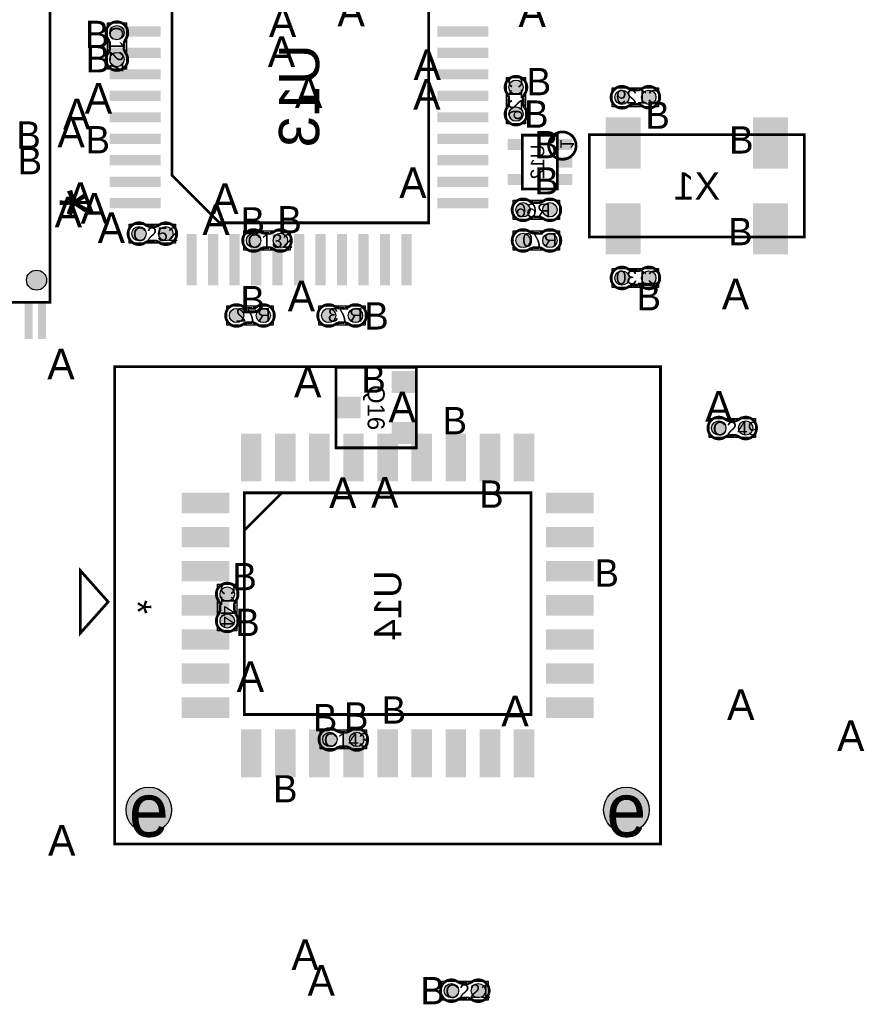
# Model space of a CAD drawing. Extents: x -14 to 190, y -123 to 238.
# Tile 12 of 28: x 77 to 108, y 75 to 112. Entities that reach past the tile are written whole.
import ezdxf
from ezdxf.enums import TextEntityAlignment as Align

# ---------------------------------------------------------------- set-up
doc = ezdxf.new("R2010")
doc.units = 0
doc.header["$MEASUREMENT"] = 0
for name, color, linetype in [('ASSEMBLY_OUTLINES_BTM', 191, 'CONTINUOUS'), ('ASSEMBLY_OUTLINES_TOP', 102, 'CONTINUOUS'), ('ASSEMBLY_REF_DES_BTM', 191, 'CONTINUOUS'), ('ASSEMBLY_REF_DES_TOP', 102, 'CONTINUOUS'), ('DRILL_DRAWING', 21, 'CONTINUOUS'), ('MOUNTING_HOLES_LAYER_TOP', 42, 'CONTINUOUS'), ('PART_PADS_SMD_BTM', 181, 'CONTINUOUS'), ('PART_PADS_SMD_TOP', 150, 'CONTINUOUS')]:
    doc.layers.add(name, color=color, linetype=linetype)
doc.styles.add('ARIAL', font='ARIAL.TTF')
doc.styles.add('VERIBEST_GERBER_0', font='VBest0.ttf')

msp = doc.modelspace()

# ---------------------------------------------------------------- hatches: boundary and pattern name
at = {"layer": 'ASSEMBLY_OUTLINES_BTM'}
h = msp.add_hatch(color=256, dxfattribs=at)
edge = h.paths.add_edge_path()
edge.add_arc((77.475706, 101.8997), 0.372491, 0, 360)
at = {"layer": 'MOUNTING_HOLES_LAYER_TOP'}
h = msp.add_hatch(color=256, dxfattribs=at)
edge = h.paths.add_edge_path()
edge.add_arc((81.65652, 82.168485), 0.85, 0, 360)
h = msp.add_hatch(color=256, dxfattribs=at)
edge = h.paths.add_edge_path()
edge.add_arc((99.43652, 82.168485), 0.85, 0, 360)
at = {"layer": 'PART_PADS_SMD_BTM'}
h = msp.add_hatch(color=256, dxfattribs=at)
edge = h.paths.add_edge_path()
edge.add_arc((95.327, 109.085), 0.2667, 0, 360)
h = msp.add_hatch(color=256, dxfattribs=at)
edge = h.paths.add_edge_path()
edge.add_arc((99.272, 108.712), 0.2667, 0, 360)
h = msp.add_hatch(color=256, dxfattribs=at)
edge = h.paths.add_edge_path()
edge.add_arc((100.272, 108.712), 0.2667, 0, 360)
h = msp.add_hatch(color=256, dxfattribs=at)
edge = h.paths.add_edge_path()
edge.add_arc((95.327, 108.085), 0.2667, 0, 360)
h = msp.add_hatch(color=256, dxfattribs=at)
edge = h.paths.add_edge_path()
edge.add_arc((95.589, 104.521), 0.2667, 0, 360)
h = msp.add_hatch(color=256, dxfattribs=at)
edge = h.paths.add_edge_path()
edge.add_arc((96.589, 104.521), 0.2667, 0, 360)
h = msp.add_hatch(color=256, dxfattribs=at)
edge = h.paths.add_edge_path()
edge.add_arc((95.589, 103.378), 0.2667, 0, 360)
h = msp.add_hatch(color=256, dxfattribs=at)
edge = h.paths.add_edge_path()
edge.add_arc((96.589, 103.378), 0.2667, 0, 360)
h = msp.add_hatch(color=256, dxfattribs=at)
edge = h.paths.add_edge_path()
edge.add_arc((99.272, 101.981), 0.2667, 0, 360)
h = msp.add_hatch(color=256, dxfattribs=at)
edge = h.paths.add_edge_path()
edge.add_arc((100.272, 101.981), 0.2667, 0, 360)
h = msp.add_hatch(color=256, dxfattribs=at)
edge = h.paths.add_edge_path()
edge.add_arc((84.921, 100.584), 0.2667, 0, 360)
h = msp.add_hatch(color=256, dxfattribs=at)
edge = h.paths.add_edge_path()
edge.add_arc((85.921, 100.584), 0.2667, 0, 360)
h = msp.add_hatch(color=256, dxfattribs=at)
edge = h.paths.add_edge_path()
edge.add_arc((88.35, 100.584), 0.2667, 0, 360)
h = msp.add_hatch(color=256, dxfattribs=at)
edge = h.paths.add_edge_path()
edge.add_arc((89.35, 100.584), 0.2667, 0, 360)
at = {"layer": 'PART_PADS_SMD_TOP'}
h = msp.add_hatch(color=256, dxfattribs=at)
edge = h.paths.add_edge_path()
edge.add_arc((80.468, 111.117), 0.2667, 0, 360)
h = msp.add_hatch(color=256, dxfattribs=at)
edge = h.paths.add_edge_path()
edge.add_arc((80.468, 110.117), 0.2667, 0, 360)
h = msp.add_hatch(color=256, dxfattribs=at)
edge = h.paths.add_edge_path()
edge.add_arc((81.288, 103.632), 0.2667, 0, 360)
h = msp.add_hatch(color=256, dxfattribs=at)
edge = h.paths.add_edge_path()
edge.add_arc((82.288, 103.632), 0.2667, 0, 360)
h = msp.add_hatch(color=256, dxfattribs=at)
edge = h.paths.add_edge_path()
edge.add_arc((85.556, 103.378), 0.2667, 0, 360)
h = msp.add_hatch(color=256, dxfattribs=at)
edge = h.paths.add_edge_path()
edge.add_arc((86.556, 103.378), 0.2667, 0, 360)
h = msp.add_hatch(color=256, dxfattribs=at)
edge = h.paths.add_edge_path()
edge.add_arc((102.878, 96.393), 0.2667, 0, 360)
h = msp.add_hatch(color=256, dxfattribs=at)
edge = h.paths.add_edge_path()
edge.add_arc((103.878, 96.393), 0.2667, 0, 360)
h = msp.add_hatch(color=256, dxfattribs=at)
edge = h.paths.add_edge_path()
edge.add_arc((84.573399, 90.209478), 0.2667, 0, 360)
h = msp.add_hatch(color=256, dxfattribs=at)
edge = h.paths.add_edge_path()
edge.add_arc((84.573399, 89.209478), 0.2667, 0, 360)
h = msp.add_hatch(color=256, dxfattribs=at)
edge = h.paths.add_edge_path()
edge.add_arc((88.397478, 84.794601), 0.2667, 0, 360)
h = msp.add_hatch(color=256, dxfattribs=at)
edge = h.paths.add_edge_path()
edge.add_arc((89.397478, 84.794601), 0.2667, 0, 360)
h = msp.add_hatch(color=256, dxfattribs=at)
edge = h.paths.add_edge_path()
edge.add_arc((92.922, 75.438), 0.2667, 0, 360)
h = msp.add_hatch(color=256, dxfattribs=at)
edge = h.paths.add_edge_path()
edge.add_arc((93.922, 75.438), 0.2667, 0, 360)

# ---------------------------------------------------------------- linework, layer by layer
at = {"layer": 'ASSEMBLY_OUTLINES_BTM'}
for points, const_width in [([(69.879612, 101.072664), (69.879612, 113.572664), (77.979612, 113.572664), (77.979612, 101.072664)], 0.1), ([(82.519802, 105.805395), (82.519802, 113.495395), (92.079802, 113.495395), (92.079802, 104.035395), (84.289802, 104.035395)], 0.1), ([(95.566054, 105.29824), (95.566054, 107.29976), (96.866026, 107.29976), (96.866026, 105.29824)], 0.1016), ([(98.0575, 103.505), (98.0575, 107.315), (106.0585, 107.315), (106.0585, 103.505)], 0.1016), ([(80.38652, 80.898485), (80.38652, 98.678485), (100.70652, 98.678485), (100.70652, 80.898485)], 0.1016), ([(85.21252, 85.724485), (85.21252, 93.979485), (95.88052, 93.979485), (95.88052, 85.724485)], 0.1016), ([(79.102384, 91.088955), (80.14276, 89.918532), (79.102384, 88.748109)], 0.1016)]:
    msp.add_lwpolyline(points, close=True, dxfattribs=dict(at, const_width=const_width))
at = {"layer": 'ASSEMBLY_OUTLINES_BTM', "const_width": 0.1016}
for points in [[(95.056744, 108.483654), (95.056744, 108.704126), (95.056236, 108.704634, 0.088782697), (94.987656, 108.86059), (94.988672, 108.85932, -1.875349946), (95.66355, 108.860082), (95.663804, 108.859828, 0.088801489), (95.595224, 108.703872), (95.594716, 108.703364), (95.594716, 108.482892), (95.596494, 108.47832, 0.081091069), (95.649326, 108.331762, -2.020315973), (95.002896, 108.331508), (95.002134, 108.33227, 0.081091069), (95.054966, 108.478828)], [(99.670654, 108.982256), (99.891126, 108.982256), (99.891634, 108.982764, 0.088782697), (100.04759, 109.051344), (100.04632, 109.050328, -1.875349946), (100.047082, 108.37545), (100.046828, 108.375196, 0.088801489), (99.890872, 108.443776), (99.890364, 108.444284), (99.669892, 108.444284), (99.66532, 108.442506, 0.081091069), (99.518762, 108.389674, -2.020315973), (99.518508, 109.036104), (99.51927, 109.036866, 0.081091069), (99.665828, 108.984034)], [(96.190346, 104.250744), (95.969874, 104.250744), (95.969366, 104.250236, 0.088782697), (95.81341, 104.181656), (95.81468, 104.182672, -1.875349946), (95.813918, 104.85755), (95.814172, 104.857804, 0.088801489), (95.970128, 104.789224), (95.970636, 104.788716), (96.191108, 104.788716), (96.19568, 104.790494, 0.081091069), (96.342238, 104.843326, -2.020315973), (96.342492, 104.196896), (96.34173, 104.196134, 0.081091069), (96.195172, 104.248966)], [(95.987654, 103.648256), (96.208126, 103.648256), (96.208634, 103.648764, 0.088782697), (96.36459, 103.717344), (96.36332, 103.716328, -1.875349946), (96.364082, 103.04145), (96.363828, 103.041196, 0.088801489), (96.207872, 103.109776), (96.207364, 103.110284), (95.986892, 103.110284), (95.98232, 103.108506, 0.081091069), (95.835762, 103.055674, -2.020315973), (95.835508, 103.702104), (95.83627, 103.702866, 0.081091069), (95.982828, 103.650034)], [(99.670654, 102.251256), (99.891126, 102.251256), (99.891634, 102.251764, 0.088782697), (100.04759, 102.320344), (100.04632, 102.319328, -1.875349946), (100.047082, 101.64445), (100.046828, 101.644196, 0.088801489), (99.890872, 101.712776), (99.890364, 101.713284), (99.669892, 101.713284), (99.66532, 101.711506, 0.081091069), (99.518762, 101.658674, -2.020315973), (99.518508, 102.305104), (99.51927, 102.305866, 0.081091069), (99.665828, 102.253034)], [(85.319654, 100.854256), (85.540126, 100.854256), (85.540634, 100.854764, 0.088782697), (85.69659, 100.923344), (85.69532, 100.922328, -1.875349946), (85.696082, 100.24745), (85.695828, 100.247196, 0.088801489), (85.539872, 100.315776), (85.539364, 100.316284), (85.318892, 100.316284), (85.31432, 100.314506, 0.081091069), (85.167762, 100.261674, -2.020315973), (85.167508, 100.908104), (85.16827, 100.908866, 0.081091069), (85.314828, 100.856034)], [(88.748654, 100.854256), (88.969126, 100.854256), (88.969634, 100.854764, 0.088782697), (89.12559, 100.923344), (89.12432, 100.922328, -1.875349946), (89.125082, 100.24745), (89.124828, 100.247196, 0.088801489), (88.968872, 100.315776), (88.968364, 100.316284), (88.747892, 100.316284), (88.74332, 100.314506, 0.081091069), (88.596762, 100.261674, -2.020315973), (88.596508, 100.908104), (88.59727, 100.908866, 0.081091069), (88.743828, 100.856034)]]:
    msp.add_lwpolyline(points, format="xyb", dxfattribs=at)
at = {"layer": 'ASSEMBLY_OUTLINES_BTM'}
for points in [[(94.9714, 107.7214), (94.9714, 109.4486), (95.6826, 109.4486), (95.6826, 107.7214)], [(98.9084, 108.3564), (98.9084, 109.0676), (100.6356, 109.0676), (100.6356, 108.3564)], [(95.2254, 104.1654), (95.2254, 104.8766), (96.9526, 104.8766), (96.9526, 104.1654)], [(95.2254, 103.0224), (95.2254, 103.7336), (96.9526, 103.7336), (96.9526, 103.0224)], [(98.9084, 101.6254), (98.9084, 102.3366), (100.6356, 102.3366), (100.6356, 101.6254)], [(84.5574, 100.2284), (84.5574, 100.9396), (86.2846, 100.9396), (86.2846, 100.2284)], [(87.9864, 100.2284), (87.9864, 100.9396), (89.7136, 100.9396), (89.7136, 100.2284)]]:
    msp.add_lwpolyline(points, close=True, dxfattribs=at)
for points in [[(99.518508, 109.036104), (99.51927, 109.036866)], [(99.665828, 108.984034), (99.670654, 108.982256)], [(99.891126, 108.982256), (99.891634, 108.982764)], [(95.056744, 108.704126), (95.056236, 108.704634)], [(95.595224, 108.703872), (95.594716, 108.703364)], [(95.66355, 108.860082), (95.663804, 108.859828)], [(95.002896, 108.331508), (95.002134, 108.33227)], [(95.054966, 108.478828), (95.056744, 108.483654)], [(95.594716, 108.482892), (95.596494, 108.47832)], [(99.669892, 108.444284), (99.66532, 108.442506)], [(99.890872, 108.443776), (99.890364, 108.444284)], [(100.047082, 108.37545), (100.046828, 108.375196)], [(95.813918, 104.85755), (95.814172, 104.857804)], [(95.970128, 104.789224), (95.970636, 104.788716)], [(96.191108, 104.788716), (96.19568, 104.790494)], [(95.969874, 104.250744), (95.969366, 104.250236)], [(96.195172, 104.248966), (96.190346, 104.250744)], [(96.342492, 104.196896), (96.34173, 104.196134)], [(95.835508, 103.702104), (95.83627, 103.702866)], [(95.982828, 103.650034), (95.987654, 103.648256)], [(96.208126, 103.648256), (96.208634, 103.648764)], [(95.986892, 103.110284), (95.98232, 103.108506)], [(96.207872, 103.109776), (96.207364, 103.110284)], [(96.364082, 103.04145), (96.363828, 103.041196)], [(99.518508, 102.305104), (99.51927, 102.305866)], [(99.665828, 102.253034), (99.670654, 102.251256)], [(99.891126, 102.251256), (99.891634, 102.251764)], [(99.669892, 101.713284), (99.66532, 101.711506)], [(99.890872, 101.712776), (99.890364, 101.713284)], [(100.047082, 101.64445), (100.046828, 101.644196)], [(85.167508, 100.908104), (85.16827, 100.908866)], [(85.314828, 100.856034), (85.319654, 100.854256)], [(85.540126, 100.854256), (85.540634, 100.854764)], [(88.596508, 100.908104), (88.59727, 100.908866)], [(88.743828, 100.856034), (88.748654, 100.854256)], [(88.969126, 100.854256), (88.969634, 100.854764)], [(85.318892, 100.316284), (85.31432, 100.314506)], [(85.539872, 100.315776), (85.539364, 100.316284)], [(85.696082, 100.24745), (85.695828, 100.247196)], [(88.747892, 100.316284), (88.74332, 100.314506)], [(88.968872, 100.315776), (88.968364, 100.316284)], [(89.125082, 100.24745), (89.124828, 100.247196)]]:
    msp.add_lwpolyline(points, dxfattribs=at)
at = {"layer": 'ASSEMBLY_OUTLINES_BTM', "const_width": 0.1016}
msp.add_lwpolyline([(96.544422, 106.91114, -1), (97.564994, 106.91114, -1)], format="xyb", close=True, dxfattribs=at)
msp.add_lwpolyline([(86.60952, 93.979485), (85.212551, 92.582516)], dxfattribs=at)
at = {"layer": 'ASSEMBLY_OUTLINES_BTM'}
msp.add_circle((77.475706, 101.8997), 0.372491, dxfattribs=at)
at = {"layer": 'ASSEMBLY_OUTLINES_TOP', "const_width": 0.1016}
for points in [[(80.197744, 110.718346), (80.197744, 110.497874), (80.197236, 110.497366, -0.088782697), (80.128656, 110.34141), (80.129672, 110.34268, 1.875349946), (80.80455, 110.341918), (80.804804, 110.342172, -0.088801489), (80.736224, 110.498128), (80.735716, 110.498636), (80.735716, 110.719108), (80.737494, 110.72368, -0.081091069), (80.790326, 110.870238, 2.020315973), (80.143896, 110.870492), (80.143134, 110.86973, -0.081091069), (80.195966, 110.723172)], [(81.686654, 103.361744), (81.907126, 103.361744), (81.907634, 103.361236, -0.088782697), (82.06359, 103.292656), (82.06232, 103.293672, 1.875349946), (82.063082, 103.96855), (82.062828, 103.968804, -0.088801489), (81.906872, 103.900224), (81.906364, 103.899716), (81.685892, 103.899716), (81.68132, 103.901494, -0.081091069), (81.534762, 103.954326, 2.020315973), (81.534508, 103.307896), (81.53527, 103.307134, -0.081091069), (81.681828, 103.359966)], [(85.954654, 103.107744), (86.175126, 103.107744), (86.175634, 103.107236, -0.088782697), (86.33159, 103.038656), (86.33032, 103.039672, 1.875349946), (86.331082, 103.71455), (86.330828, 103.714804, -0.088801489), (86.174872, 103.646224), (86.174364, 103.645716), (85.953892, 103.645716), (85.94932, 103.647494, -0.081091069), (85.802762, 103.700326, 2.020315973), (85.802508, 103.053896), (85.80327, 103.053134, -0.081091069), (85.949828, 103.105966)], [(103.276654, 96.122744), (103.497126, 96.122744), (103.497634, 96.122236, -0.088782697), (103.65359, 96.053656), (103.65232, 96.054672, 1.875349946), (103.653082, 96.72955), (103.652828, 96.729804, -0.088801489), (103.496872, 96.661224), (103.496364, 96.660716), (103.275892, 96.660716), (103.27132, 96.662494, -0.081091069), (103.124762, 96.715326, 2.020315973), (103.124508, 96.068896), (103.12527, 96.068134, -0.081091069), (103.271828, 96.120966)], [(84.843655, 89.608132), (84.843655, 89.828604), (84.844163, 89.829112, -0.088782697), (84.912743, 89.985068), (84.911727, 89.983798, 1.875349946), (84.236849, 89.98456), (84.236595, 89.984306, -0.088801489), (84.305175, 89.82835), (84.305683, 89.827842), (84.305683, 89.60737), (84.303905, 89.602798, -0.081091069), (84.251073, 89.45624, 2.020315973), (84.897503, 89.455986), (84.898265, 89.456748, -0.081091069), (84.845433, 89.603306)], [(88.796132, 84.524345), (89.016604, 84.524345), (89.017112, 84.523837, -0.088782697), (89.173068, 84.455257), (89.171798, 84.456273, 1.875349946), (89.17256, 85.131151), (89.172306, 85.131405, -0.088801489), (89.01635, 85.062825), (89.015842, 85.062317), (88.79537, 85.062317), (88.790798, 85.064095, -0.081091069), (88.64424, 85.116927, 2.020315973), (88.643986, 84.470497), (88.644748, 84.469735, -0.081091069), (88.791306, 84.522567)], [(93.320654, 75.167744), (93.541126, 75.167744), (93.541634, 75.167236, -0.088782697), (93.69759, 75.098656), (93.69632, 75.099672, 1.875349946), (93.697082, 75.77455), (93.696828, 75.774804, -0.088801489), (93.540872, 75.706224), (93.540364, 75.705716), (93.319892, 75.705716), (93.31532, 75.707494, -0.081091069), (93.168762, 75.760326, 2.020315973), (93.168508, 75.113896), (93.16927, 75.113134, -0.081091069), (93.315828, 75.165966)]]:
    msp.add_lwpolyline(points, format="xyb", dxfattribs=at)
at = {"layer": 'ASSEMBLY_OUTLINES_TOP'}
for points in [[(80.1124, 109.7534), (80.1124, 111.4806), (80.8236, 111.4806), (80.8236, 109.7534)], [(80.9244, 103.2764), (80.9244, 103.9876), (82.6516, 103.9876), (82.6516, 103.2764)], [(85.1924, 103.0224), (85.1924, 103.7336), (86.9196, 103.7336), (86.9196, 103.0224)], [(102.5144, 96.0374), (102.5144, 96.7486), (104.2416, 96.7486), (104.2416, 96.0374)], [(84.217799, 88.845878), (84.217799, 90.573078), (84.928999, 90.573078), (84.928999, 88.845878)], [(88.033878, 84.439001), (88.033878, 85.150201), (89.761078, 85.150201), (89.761078, 84.439001)], [(92.5584, 75.0824), (92.5584, 75.7936), (94.2856, 75.7936), (94.2856, 75.0824)]]:
    msp.add_lwpolyline(points, close=True, dxfattribs=at)
for points in [[(80.143896, 110.870492), (80.143134, 110.86973)], [(80.195966, 110.723172), (80.197744, 110.718346)], [(80.197744, 110.497874), (80.197236, 110.497366)], [(80.735716, 110.719108), (80.737494, 110.72368)], [(80.736224, 110.498128), (80.735716, 110.498636)], [(80.80455, 110.341918), (80.804804, 110.342172)], [(81.685892, 103.899716), (81.68132, 103.901494)], [(81.906872, 103.900224), (81.906364, 103.899716)], [(82.063082, 103.96855), (82.062828, 103.968804)], [(85.953892, 103.645716), (85.94932, 103.647494)], [(86.174872, 103.646224), (86.174364, 103.645716)], [(86.331082, 103.71455), (86.330828, 103.714804)], [(81.534508, 103.307896), (81.53527, 103.307134)], [(81.681828, 103.359966), (81.686654, 103.361744)], [(81.907126, 103.361744), (81.907634, 103.361236)], [(85.802508, 103.053896), (85.80327, 103.053134)], [(85.949828, 103.105966), (85.954654, 103.107744)], [(86.175126, 103.107744), (86.175634, 103.107236)], [(103.275892, 96.660716), (103.27132, 96.662494)], [(103.496872, 96.661224), (103.496364, 96.660716)], [(103.653082, 96.72955), (103.652828, 96.729804)], [(103.271828, 96.120966), (103.276654, 96.122744)], [(103.497126, 96.122744), (103.497634, 96.122236)], [(103.124508, 96.068896), (103.12527, 96.068134)], [(84.236849, 89.98456), (84.236595, 89.984306)], [(84.305683, 89.60737), (84.303905, 89.602798)], [(84.305175, 89.82835), (84.305683, 89.827842)], [(84.843655, 89.828604), (84.844163, 89.829112)], [(84.845433, 89.603306), (84.843655, 89.608132)], [(84.897503, 89.455986), (84.898265, 89.456748)], [(89.17256, 85.131151), (89.172306, 85.131405)], [(88.79537, 85.062317), (88.790798, 85.064095)], [(89.01635, 85.062825), (89.015842, 85.062317)], [(88.643986, 84.470497), (88.644748, 84.469735)], [(88.791306, 84.522567), (88.796132, 84.524345)], [(89.016604, 84.524345), (89.017112, 84.523837)], [(93.319892, 75.705716), (93.31532, 75.707494)], [(93.540872, 75.706224), (93.540364, 75.705716)], [(93.697082, 75.77455), (93.696828, 75.774804)], [(93.168508, 75.113896), (93.16927, 75.113134)], [(93.315828, 75.165966), (93.320654, 75.167744)], [(93.541126, 75.167744), (93.541634, 75.167236)]]:
    msp.add_lwpolyline(points, dxfattribs=at)
at = {"layer": 'ASSEMBLY_OUTLINES_TOP', "const_width": 0.1016}
msp.add_lwpolyline([(88.620384, 95.655384), (88.620384, 98.654616), (91.619616, 98.654616), (91.619616, 95.655384)], close=True, dxfattribs=at)
at = {"layer": 'MOUNTING_HOLES_LAYER_TOP'}
for centre in [(81.65652, 82.168485), (99.43652, 82.168485)]:
    msp.add_circle(centre, 0.85, dxfattribs=at)
at = {"layer": 'PART_PADS_SMD_BTM'}
for centre in [(95.327, 109.085), (99.272, 108.712), (100.272, 108.712), (95.327, 108.085), (95.589, 104.521), (96.589, 104.521), (95.589, 103.378), (96.589, 103.378), (99.272, 101.981), (100.272, 101.981), (84.921, 100.584), (85.921, 100.584), (88.35, 100.584), (89.35, 100.584)]:
    msp.add_circle(centre, 0.2667, dxfattribs=at)
for points in [[(80.197302, 110.974895), (82.102302, 110.974895), (80.197302, 111.355895), (82.102302, 111.355895)], [(92.397302, 110.974895), (94.302302, 110.974895), (92.397302, 111.355895), (94.302302, 111.355895)], [(80.197302, 110.174895), (82.102302, 110.174895), (80.197302, 110.555895), (82.102302, 110.555895)], [(92.397302, 110.174895), (94.302302, 110.174895), (92.397302, 110.555895), (94.302302, 110.555895)], [(80.197302, 109.374895), (82.102302, 109.374895), (80.197302, 109.755895), (82.102302, 109.755895)], [(92.397302, 109.374895), (94.302302, 109.374895), (92.397302, 109.755895), (94.302302, 109.755895)], [(80.197302, 108.574895), (82.102302, 108.574895), (80.197302, 108.955895), (82.102302, 108.955895)], [(92.397302, 108.574895), (94.302302, 108.574895), (92.397302, 108.955895), (94.302302, 108.955895)], [(80.197302, 107.774895), (82.102302, 107.774895), (80.197302, 108.155895), (82.102302, 108.155895)], [(92.397302, 107.774895), (94.302302, 107.774895), (92.397302, 108.155895), (94.302302, 108.155895)], [(98.6671, 106.0577), (99.9625, 106.0577), (98.6671, 107.9627), (99.9625, 107.9627)], [(104.1535, 106.0577), (105.4489, 106.0577), (104.1535, 107.9627), (105.4489, 107.9627)], [(80.197302, 106.974895), (82.102302, 106.974895), (80.197302, 107.355895), (82.102302, 107.355895)], [(92.397302, 106.974895), (94.302302, 106.974895), (92.397302, 107.355895), (94.302302, 107.355895)], [(95.012, 106.7458), (95.52, 106.7458), (95.012, 107.1522), (95.52, 107.1522)], [(96.912, 106.7458), (97.42, 106.7458), (96.912, 107.1522), (97.42, 107.1522)], [(80.197302, 106.174895), (82.102302, 106.174895), (80.197302, 106.555895), (82.102302, 106.555895)], [(92.397302, 106.174895), (94.302302, 106.174895), (92.397302, 106.555895), (94.302302, 106.555895)], [(96.912, 106.0958), (97.42, 106.0958), (96.912, 106.5022), (97.42, 106.5022)], [(80.197302, 105.374895), (82.102302, 105.374895), (80.197302, 105.755895), (82.102302, 105.755895)], [(92.397302, 105.374895), (94.302302, 105.374895), (92.397302, 105.755895), (94.302302, 105.755895)], [(95.012, 105.4458), (95.52, 105.4458), (95.012, 105.8522), (95.52, 105.8522)], [(96.912, 105.4458), (97.42, 105.4458), (96.912, 105.8522), (97.42, 105.8522)], [(80.197302, 104.574895), (82.102302, 104.574895), (80.197302, 104.955895), (82.102302, 104.955895)], [(92.397302, 104.574895), (94.302302, 104.574895), (92.397302, 104.955895), (94.302302, 104.955895)], [(98.6671, 102.8573), (99.9625, 102.8573), (98.6671, 104.7623), (99.9625, 104.7623)], [(104.1535, 102.8573), (105.4489, 102.8573), (104.1535, 104.7623), (105.4489, 104.7623)], [(83.059302, 101.712895), (83.440302, 101.712895), (83.059302, 103.617895), (83.440302, 103.617895)], [(83.859302, 101.712895), (84.240302, 101.712895), (83.859302, 103.617895), (84.240302, 103.617895)], [(84.659302, 101.712895), (85.040302, 101.712895), (84.659302, 103.617895), (85.040302, 103.617895)], [(85.459302, 101.712895), (85.840302, 101.712895), (85.459302, 103.617895), (85.840302, 103.617895)], [(86.259302, 101.712895), (86.640302, 101.712895), (86.259302, 103.617895), (86.640302, 103.617895)], [(87.059302, 101.712895), (87.440302, 101.712895), (87.059302, 103.617895), (87.440302, 103.617895)], [(87.859302, 101.712895), (88.240302, 101.712895), (87.859302, 103.617895), (88.240302, 103.617895)], [(88.659302, 101.712895), (89.040302, 101.712895), (88.659302, 103.617895), (89.040302, 103.617895)], [(89.459302, 101.712895), (89.840302, 101.712895), (89.459302, 103.617895), (89.840302, 103.617895)], [(90.259302, 101.712895), (90.640302, 101.712895), (90.259302, 103.617895), (90.640302, 103.617895)], [(91.059302, 101.712895), (91.440302, 101.712895), (91.059302, 103.617895), (91.440302, 103.617895)], [(77.027212, 99.704164), (77.332012, 99.704164), (77.027212, 101.101164), (77.332012, 101.101164)], [(77.527212, 99.704164), (77.832012, 99.704164), (77.527212, 101.101164), (77.832012, 101.101164)], [(85.08552, 94.411285), (85.84752, 94.411285), (85.08552, 96.189285), (85.84752, 96.189285)], [(86.35552, 94.411285), (87.11752, 94.411285), (86.35552, 96.189285), (87.11752, 96.189285)], [(87.62552, 94.411285), (88.38752, 94.411285), (87.62552, 96.189285), (88.38752, 96.189285)], [(88.89552, 94.411285), (89.65752, 94.411285), (88.89552, 96.189285), (89.65752, 96.189285)], [(90.16552, 94.411285), (90.92752, 94.411285), (90.16552, 96.189285), (90.92752, 96.189285)], [(91.43552, 94.411285), (92.19752, 94.411285), (91.43552, 96.189285), (92.19752, 96.189285)], [(92.70552, 94.411285), (93.46752, 94.411285), (92.70552, 96.189285), (93.46752, 96.189285)], [(93.97552, 94.411285), (94.73752, 94.411285), (93.97552, 96.189285), (94.73752, 96.189285)], [(95.24552, 94.411285), (96.00752, 94.411285), (95.24552, 96.189285), (96.00752, 96.189285)], [(82.87572, 93.217485), (84.65372, 93.217485), (82.87572, 93.979485), (84.65372, 93.979485)], [(96.43932, 93.217485), (98.21732, 93.217485), (96.43932, 93.979485), (98.21732, 93.979485)], [(82.87572, 91.947485), (84.65372, 91.947485), (82.87572, 92.709485), (84.65372, 92.709485)], [(96.43932, 91.947485), (98.21732, 91.947485), (96.43932, 92.709485), (98.21732, 92.709485)], [(82.87572, 90.677485), (84.65372, 90.677485), (82.87572, 91.439485), (84.65372, 91.439485)], [(96.43932, 90.677485), (98.21732, 90.677485), (96.43932, 91.439485), (98.21732, 91.439485)], [(82.87572, 89.407485), (84.65372, 89.407485), (82.87572, 90.169485), (84.65372, 90.169485)], [(96.43932, 89.407485), (98.21732, 89.407485), (96.43932, 90.169485), (98.21732, 90.169485)], [(82.87572, 88.137485), (84.65372, 88.137485), (82.87572, 88.899485), (84.65372, 88.899485)], [(96.43932, 88.137485), (98.21732, 88.137485), (96.43932, 88.899485), (98.21732, 88.899485)], [(82.87572, 86.867485), (84.65372, 86.867485), (82.87572, 87.629485), (84.65372, 87.629485)], [(96.43932, 86.867485), (98.21732, 86.867485), (96.43932, 87.629485), (98.21732, 87.629485)], [(82.87572, 85.597485), (84.65372, 85.597485), (82.87572, 86.359485), (84.65372, 86.359485)], [(96.43932, 85.597485), (98.21732, 85.597485), (96.43932, 86.359485), (98.21732, 86.359485)], [(85.08552, 83.387685), (85.84752, 83.387685), (85.08552, 85.165685), (85.84752, 85.165685)], [(86.35552, 83.387685), (87.11752, 83.387685), (86.35552, 85.165685), (87.11752, 85.165685)], [(87.62552, 83.387685), (88.38752, 83.387685), (87.62552, 85.165685), (88.38752, 85.165685)], [(88.89552, 83.387685), (89.65752, 83.387685), (88.89552, 85.165685), (89.65752, 85.165685)], [(90.16552, 83.387685), (90.92752, 83.387685), (90.16552, 85.165685), (90.92752, 85.165685)], [(91.43552, 83.387685), (92.19752, 83.387685), (91.43552, 85.165685), (92.19752, 85.165685)], [(92.70552, 83.387685), (93.46752, 83.387685), (92.70552, 85.165685), (93.46752, 85.165685)], [(93.97552, 83.387685), (94.73752, 83.387685), (93.97552, 85.165685), (94.73752, 85.165685)], [(95.24552, 83.387685), (96.00752, 83.387685), (95.24552, 85.165685), (96.00752, 85.165685)]]:
    msp.add_solid(points, dxfattribs=at)
at = {"layer": 'PART_PADS_SMD_TOP'}
for centre in [(80.468, 111.117), (80.468, 110.117), (81.288, 103.632), (82.288, 103.632), (85.556, 103.378), (86.556, 103.378), (102.878, 96.393), (103.878, 96.393), (84.573399, 90.209478), (84.573399, 89.209478), (88.397478, 84.794601), (89.397478, 84.794601), (92.922, 75.438), (93.922, 75.438)]:
    msp.add_circle(centre, 0.2667, dxfattribs=at)
for points in [[(90.6955, 97.6986), (91.5845, 97.6986), (90.6955, 98.5114), (91.5845, 98.5114)], [(88.6595, 96.7486), (89.5485, 96.7486), (88.6595, 97.5614), (89.5485, 97.5614)], [(90.6955, 95.7986), (91.5845, 95.7986), (90.6955, 96.6114), (91.5845, 96.6114)]]:
    msp.add_solid(points, dxfattribs=at)

# ---------------------------------------------------------------- texts
at = {"layer": 'ASSEMBLY_OUTLINES_BTM', "text_generation_flag": 2}
for s, height, rotation, style, p in [('1', 0.508, 270, 'ARIAL', (97.227696, 106.962086)), ('*', 2, 90, 'VERIBEST_GERBER_0', (79.339802, 104.785395)), ('*', 1.016, 270, 'VERIBEST_GERBER_0', (81.236262, 89.726363))]:
    msp.add_text(s, height=height, rotation=rotation, dxfattribs=dict(at, style=style)).set_placement(p, align=Align.MIDDLE_CENTER)
at = {"layer": 'ASSEMBLY_REF_DES_BTM', "style": 'ARIAL', "text_generation_flag": 2}
for s, height, p in [('U13', 1.5, (87.249802, 108.765395)), ('C126', 0.508, (95.306172, 108.707504)), ('U12', 0.508, (96.125616, 106.305096)), ('U14', 1.016, (90.54652, 89.788485))]:
    msp.add_text(s, height=height, rotation=90, dxfattribs=at).set_placement(p, align=Align.MIDDLE_CENTER)
for s, height, p in [('C129', 0.508, (99.894504, 108.732828)), ('X1', 1.016, (102.058, 105.41)), ('R66', 0.508, (95.966496, 104.500172)), ('R70', 0.508, (96.211504, 103.398828)), ('C130', 0.508, (99.894504, 102.001828)), ('R72', 0.508, (85.543504, 100.604828)), ('R73', 0.508, (88.972504, 100.604828))]:
    msp.add_text(s, height=height, dxfattribs=at).set_placement(p, align=Align.MIDDLE_CENTER)
at = {"layer": 'ASSEMBLY_REF_DES_TOP', "style": 'ARIAL'}
for s, height, p in [('C127', 0.508, (80.447172, 110.494496)), ('Q16', 0.635, (90.12, 97.155)), ('C144', 0.508, (84.594227, 89.831982))]:
    msp.add_text(s, height=height, rotation=270, dxfattribs=at).set_placement(p, align=Align.MIDDLE_CENTER)
for s, p in [('C252', (81.910504, 103.611172)), ('C132', (86.178504, 103.357172)), ('C249', (103.500504, 96.372172)), ('C143', (89.019982, 84.773773)), ('C221', (93.544504, 75.417172))]:
    msp.add_text(s, height=0.508, dxfattribs=at).set_placement(p, align=Align.MIDDLE_CENTER)
at = {"layer": 'DRILL_DRAWING', "style": 'VERIBEST_GERBER_0'}
for s, height, p in [('A', 1.143, (89.189125, 111.930284)), ('A', 1.143, (95.93006, 111.900869)), ('A', 1.143, (86.6362, 111.52715)), ('B', 1.016, (79.727896, 111.051854)), ('A', 1.143, (86.595982, 110.412809)), ('B', 1.016, (79.756732, 110.14352)), ('A', 1.143, (92.021515, 109.930303)), ('B', 1.016, (96.178957, 109.294906)), ('A', 1.143, (87.606176, 108.885794)), ('A', 1.143, (92.009022, 108.823018)), ('A', 1.143, (79.780661, 108.674892)), ('A', 1.143, (78.974086, 108.088657)), ('B', 1.016, (96.083398, 108.085)), ('B', 1.016, (100.600167, 108.045393)), ('A', 1.143, (78.762407, 107.420197)), ('B', 1.016, (77.180205, 107.303319)), ('B', 1.016, (79.756732, 107.130158)), ('B', 1.016, (96.464519, 106.949)), ('B', 1.016, (103.71502, 107.125128)), ('B', 1.016, (77.228333, 106.350108)), ('A', 1.143, (91.487955, 105.52576)), ('B', 1.016, (96.464519, 105.599638)), ('A', 1.143, (79.105465, 104.96825)), ('A', 1.143, (84.486095, 104.940017)), ('A', 1.143, (78.660965, 104.441284)), ('A', 1.143, (79.627983, 104.579374)), ('A', 1.143, (84.159088, 104.148317)), ('B', 1.016, (85.526637, 104.110559)), ('B', 1.016, (86.898237, 104.149859)), ('A', 1.143, (80.260281, 103.850413)), ('B', 1.016, (103.680856, 103.708728)), ('A', 1.143, (103.499784, 101.381025)), ('B', 1.016, (85.522199, 101.176141)), ('A', 1.143, (87.336449, 101.305273)), ('B', 1.016, (100.272, 101.282499)), ('B', 1.016, (90.131952, 100.570544)), ('A', 1.143, (78.385481, 98.777137)), ('A', 1.143, (87.57068, 98.1075)), ('B', 1.016, (90.025511, 98.216296)), ('A', 1.143, (91.090886, 97.179211)), ('A', 1.143, (102.878001, 97.198703)), ('B', 1.016, (93.048698, 96.669086)), ('A', 1.143, (88.876418, 93.9806)), ('A', 1.143, (90.441067, 93.996327)), ('B', 1.016, (94.410559, 93.931484)), ('B', 1.016, (85.221692, 90.859703)), ('B', 1.016, (98.703919, 90.993172)), ('B', 1.016, (85.328898, 89.154153)), ('A', 1.143, (85.437033, 87.136257)), ('A', 1.143, (103.695452, 86.095614)), ('B', 1.016, (89.379108, 85.670687)), ('B', 1.016, (90.777956, 85.893231)), ('A', 1.143, (95.291644, 85.856632)), ('B', 1.016, (88.2187, 85.607103)), ('A', 1.143, (107.789804, 84.929861)), ('B', 1.016, (86.73652, 82.955884)), ('e', 2, (81.65652, 82.168485)), ('e', 2, (99.43652, 82.168485)), ('A', 1.143, (78.413753, 81.036587)), ('A', 1.143, (87.473384, 76.775708)), ('A', 1.143, (88.07547, 75.821322)), ('B', 1.016, (92.2235, 75.438))]:
    msp.add_text(s, height=height, dxfattribs=at).set_placement(p, align=Align.MIDDLE_CENTER)

doc.saveas('drawing.dxf')
